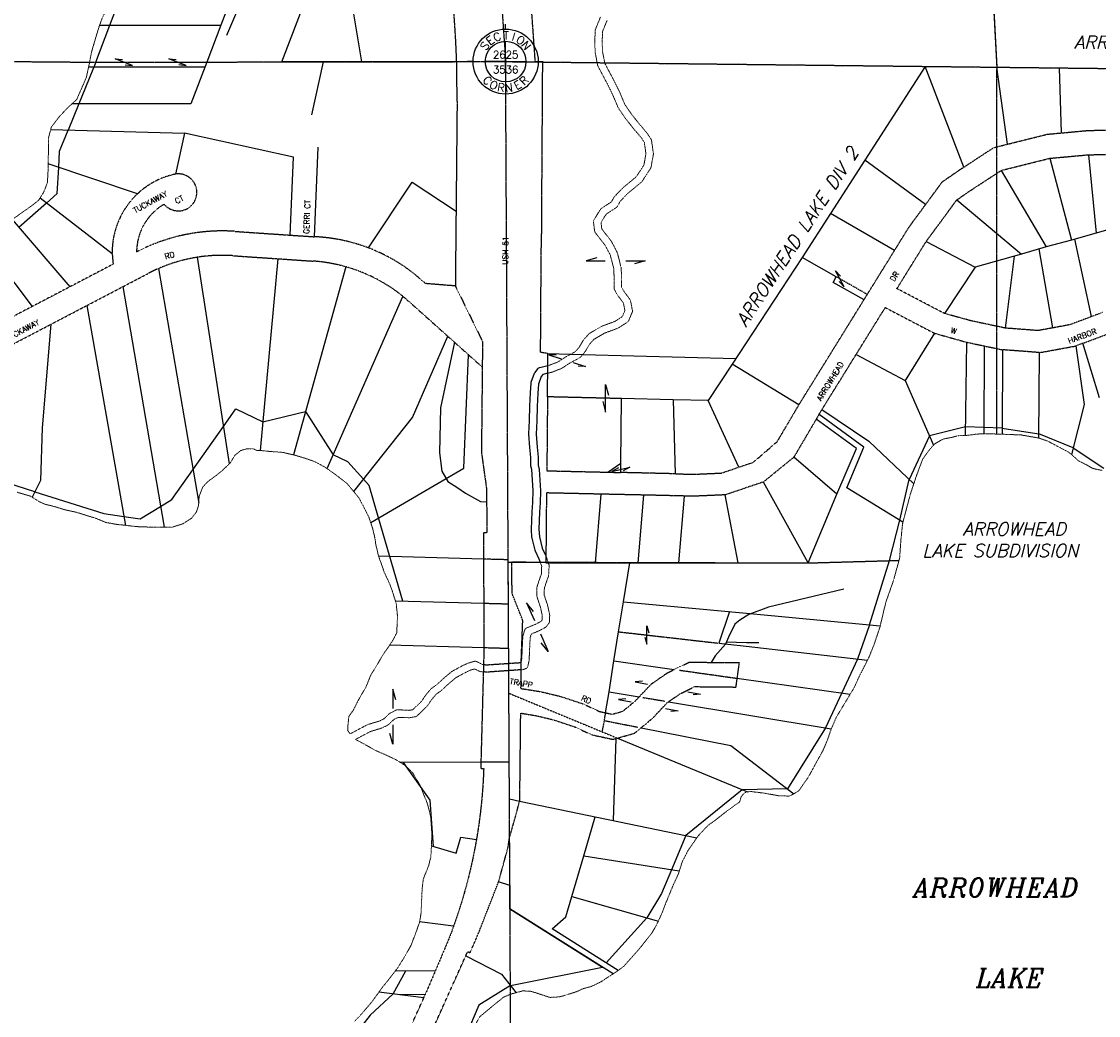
# Model space of a CAD drawing. Extents: x 382064 to 394843, y 99495 to 121971.
# Tile 6 of 36: x 387295 to 390206, y 102658 to 105346. Entities that reach past the tile are written whole.
import ezdxf
from ezdxf.enums import TextEntityAlignment as Align

# ---------------------------------------------------------------- set-up
doc = ezdxf.new("R2010")
doc.units = 0
doc.header["$LTSCALE"] = 0.005
doc.header["$MEASUREMENT"] = 0
for name, pattern in [('DASHED', [0.75, 0.5, -0.25]), ('DGN Style 6', [74.75, 25, -12.5, 6.25, -12.5, 6, -12.5]), ('Erwl', [0.8, 0.175, -0.05, 0.35, -0.05, 0.175]), ('HIDDEN2', [0.1875, 0.125, -0.0625]), ('PHANTOM', [2.5, 1.25, -0.25, 0.25, -0.25, 0.25, -0.25])]:
    doc.linetypes.add(name, pattern=pattern)
for name, color, linetype in [('17N', 7, 'Continuous'), ('20H', 2, 'Continuous'), ('27N', 7, 'Continuous'), ('30D', 1, 'DASHED'), ('30F', 1, 'PHANTOM'), ('30S', 1, 'PHANTOM'), ('47N', 7, 'Continuous'), ('Y', 2, 'Continuous')]:
    doc.layers.add(name, color=color, linetype=linetype)
for name, color, linetype, lineweight in [('E_RW_Existing', 1, 'Erwl', 25), ('E_RW_Property', 1, 'Continuous', 25), ('E_WTR', 4, 'DGN Style 6', 15)]:
    doc.layers.add(name, color=color, linetype=linetype, lineweight=lineweight)
doc.styles.add('CONDO', font='ITALICC.shx', dxfattribs={"height": 35})
doc.styles.add('DIM', font='SIMPLEX', dxfattribs={"height": 20})
doc.styles.add('L', font='ITALIC.shx', dxfattribs={"height": 50})
doc.styles.add('R', font='ROMANS.shx', dxfattribs={"height": 35})
doc.styles.add('T', font='TXT.shx', dxfattribs={"height": 20})

# ---------------------------------------------------------------- blocks, each defined once
blk = doc.blocks.new('S', base_point=(4834.4, 3124.9))
at = {"layer": 'Y'}
for p, q in [((4834.4, 3212.9), (4834.4, 3226.2)), ((4834.4, 3124.9), (4834.4, 3179.9)), ((4746.4, 3124.9), (4731.5, 3124.9)), ((4834.4, 3124.9), (4779.4, 3124.9)), ((4834.4, 3124.9), (4889.4, 3124.9)), ((4834.4, 3124.9), (4834.4, 3069.9)), ((4922.4, 3124.9), (4936.3, 3124.9)), ((4834.4, 3062.4), (4834.4, 3061)), ((4834.4, 3036.9), (4834.4, 3027.7))]:
    blk.add_line(p, q, dxfattribs=at)
for radius in [88, 55, 2]:
    blk.add_circle((4834.4, 3124.9), radius, dxfattribs=at)
at = {"layer": 'Y', "style": 'DIM'}
for s, rotation, p in [('C', 20, (4815.1, 3181.4)), ('I', 343, (4853, 3181.6)), ('S', 54, (4786.8, 3160.9)), ('E', 37, (4799.4, 3173.2)), ('O', 326, (4868.8, 3173.7)), ('N', 309, (4881.6, 3161.5)), ('C', 317.5308, (4777.7, 3065.5)), ('O', 334.5308, (4797.5, 3051.5)), ('R', 351.5308, (4820.6, 3043.9)), ('N', 8.5308, (4844.9, 3043.4)), ('E', 28.5308, (4872.1, 3051.9)), ('R', 45.5308, (4891.8, 3066.1))]:
    blk.add_text(s, height=22, rotation=rotation, dxfattribs=at).set_placement(p, align=Align.CENTER)
blk.add_text('T', height=22, dxfattribs=at).set_placement((4835.6, 3184.6), align=Align.CENTER)
at = {"layer": 'Y', "style": 'T'}
for tag, p in [('SECN', (4834.4, 3133.6)), ('SECS', (4834.4, 3093.1))]:
    blk.add_attdef(tag, text='', height=20, dxfattribs=at).set_placement(p, align=Align.CENTER)
blk = doc.blocks.new('H')
at = {"layer": '20H', "color": 2}
for p, q in [((0, 25), (5.2, 5.7)), ((0, -25), (0, 25)), ((-5.2, -5.7), (0, -25))]:
    blk.add_line(p, q, dxfattribs=at)
blk = doc.blocks.new('H1')
at = {"layer": '20H', "color": 2}
for p, q in [((5.2, 15.4), (0, 34.7)), ((0, 34.7), (0, 0))]:
    blk.add_line(p, q, dxfattribs=at)
blk = doc.blocks.new('H2')
at = {"layer": '20H', "color": 2}
for p, q in [((0, 0), (0, -34.7)), ((0, -34.7), (-5.2, -15.4))]:
    blk.add_line(p, q, dxfattribs=at)

msp = doc.modelspace()

# ---------------------------------------------------------------- linework, layer by layer
at = {"layer": '30D', "flags": 128}
msp.add_lwpolyline([(389931.2, 105222.9), (389930.4, 104230.5)], dxfattribs=at)
at = {"layer": '30F'}
msp.add_line((389932.4, 105222.9), (389791.2, 107875.4), dxfattribs=at)
at = {"layer": '30F', "flags": 128}
msp.add_lwpolyline([(388610.6, 103884.2), (389422, 103881.9), (389667.2, 103888.8)], dxfattribs=at)
at = {"layer": '30S'}
for p, q in [((388417.9, 107906.5), (388603.6, 105238.1)), ((386812.3, 105242.2), (387495.7, 105236.4)), ((387495.7, 105236.4), (388603.6, 105238.1)), ((388603.6, 105238.1), (391261.2, 105207.8)), ((388616.5, 102738.8), (388603.6, 105238.1))]:
    msp.add_line(p, q, dxfattribs=at)
at = {"layer": '30S', "flags": 128}
msp.add_lwpolyline([(388611.9, 100768.2), (388608.3, 101153.6), (388616.7, 101358.6), (388616.5, 102738.8)], dxfattribs=at)
at = {"layer": 'E_RW_Existing'}
for p, q in [((388703, 105237), (388701.1, 104935.1)), ((388472.3, 105125), (388467.6, 104631.1)), ((390179.7, 105051.9), (390246.5, 105052.9)), ((389960.3, 105014.7), (390068.2, 105041.6)), ((390068.2, 105041.6), (390106.8, 105045.2)), ((390106.8, 105045.2), (390179.7, 105051.9)), ((389842.2, 104952.5), (389922.9, 105005.3)), ((389922.9, 105005.3), (389960.3, 105014.7)), ((389943.8, 104943.9), (390074.8, 104976.5)), ((390074.8, 104976.5), (390179.4, 104986.1)), ((390179.4, 104986.1), (390279.4, 104987.5)), ((389784.3, 104912.9), (389827, 104942.5)), ((389827, 104942.5), (389842.2, 104952.5)), ((389857.4, 104887.5), (389943.8, 104943.9)), ((388701.1, 104935.1), (388699.9, 104735.1)), ((389739.1, 104851.3), (389784.3, 104912.9)), ((389823.6, 104864.1), (389857.4, 104887.5)), ((389694.1, 104790.1), (389739.1, 104851.3)), ((389740.6, 104751.3), (389823.6, 104864.1)), ((387871.3, 104778.8), (388087, 104764.2)), ((389655.1, 104727.1), (389694.1, 104790.1)), ((389661.6, 104623.8), (389740.6, 104751.3)), ((389581.4, 104608.1), (389655.1, 104727.1)), ((388467.6, 104631.1), (388386.7, 104637.6)), ((389790.1, 104556.6), (389661.6, 104623.8)), ((389396.5, 104309.5), (389581.4, 104608.1)), ((389551, 104445.3), (389630, 104572.8)), ((389630, 104572.8), (389762.9, 104503.3)), ((390216.9, 104559.1), (390188, 104548.3)), ((389863.1, 104536.5), (389790.1, 104556.6)), ((389955.3, 104517), (389863.1, 104536.5)), ((390188, 104548.3), (390128.9, 104526.1)), ((389762.9, 104503.3), (389849.6, 104479.1)), ((390043.4, 104510.4), (389955.3, 104517)), ((390082.8, 104517.6), (390043.4, 104510.4)), ((390128.9, 104526.1), (390082.8, 104517.6)), ((390164.2, 104476.1), (390239.1, 104504.2)), ((389849.6, 104479.1), (389947.4, 104458.5)), ((390164.2, 104476.1), (390145.5, 104468.9)), ((389458.8, 104296.6), (389551, 104445.3)), ((390047.1, 104450.9), (389947.4, 104458.5)), ((390047.1, 104450.9), (390145.5, 104468.9)), ((388540.4, 104411.7), (388538.2, 104180.9)), ((388716.8, 104331.2), (388715, 104131.2)), ((389338.3, 104210.5), (389396.5, 104309.5)), ((389450.9, 104283.8), (389458.8, 104296.6)), ((389443.3, 104270.8), (389382.7, 104167.8)), ((389450.9, 104283.8), (389443.3, 104270.8)), ((389273.3, 104154.2), (389338.3, 104210.5)), ((388538.2, 104180.9), (388552.2, 104080.7)), ((389234.2, 104141), (389273.3, 104154.2)), ((389382.7, 104167.8), (389300.4, 104100.7)), ((388715, 104131.2), (388879.9, 104127.4)), ((388879.9, 104127.4), (388914.9, 104126.5)), ((389061.9, 104123), (388914.9, 104126.5)), ((389061.9, 104123), (389112.1, 104121.8)), ((389112.1, 104121.8), (389186.5, 104125)), ((389186.5, 104125), (389234.2, 104141)), ((389300.4, 104100.7), (389197.1, 104066)), ((388552.2, 104080.7), (388552.5, 103963.6)), ((388862.2, 104067.9), (388714.4, 104071.2)), ((388977.2, 104065.5), (388862.2, 104067.9)), ((389087.2, 104062.9), (388977.2, 104065.5)), ((389112.2, 104062.3), (389087.2, 104062.9)), ((389197.1, 104066), (389112.2, 104062.3)), ((388552.5, 103963.6), (388543.5, 103963.6)), ((389234.8, 103612.1), (389225.6, 103546.2)), ((388311.2, 102547.9), (388382.5, 102705.4)), ((388382.5, 102705.4), (388385.9, 102714))]:
    msp.add_line(p, q, dxfattribs=at)
at = {"layer": 'E_RW_Existing', "flags": 128}
for points in [[(388703, 105237), (388683.9, 105237.2), (388529.9, 107398.3)], [(388712.5, 103901.5), (388712.3, 103882.6), (388697.8, 103882.8), (388620, 103884.2)]]:
    msp.add_lwpolyline(points, dxfattribs=at)
for points in [[(388471.1, 105237.9, 0.010017), (388465.5, 105347.2), (388463.8, 105370.9)], [(388543.5, 103963.6), (388545, 103652.1), (388536.7, 103342.6), (388536.3, 103325.7), (388544.3, 103325.4, -0.034508), (388524.6, 103133.5, -0.049569), (388450.7, 102866.8), (388413.9, 102779.1), (388385.9, 102714)], [(388190.3, 102084.2), (388261, 102242.1), (388247.2, 102248.1), (388288.1, 102339.3), (388281.7, 102342.1), (388369.2, 102537.5), (388397, 102598.6), (388495.8, 102819), (388500.9, 102830.2), (388507.3, 102827.4), (388512.1, 102838.1, 0.015393), (388546.6, 102921.9), (388584.6, 103019.1), (388609.8, 103110.9), (388614.4, 103140.3), (388629.8, 103193.2), (388641.3, 103237.8), (388641.9, 103240.1), (388644.4, 103475.6)]]:
    msp.add_lwpolyline(points, format="xyb", dxfattribs=at)
at = {"layer": 'E_RW_Existing'}
for points in [[(387605.8, 104723.1, -0.266209), (387680.4, 104852.2, 1.720456), (387710.7, 104933.7, 0.137877), (387608, 104880.1, 0.213046), (387539.9, 104717.7), (387542.3, 104689.9), (387425, 104628.5), (387323.1, 104575.2), (387190.1, 104505.7)], [(387167.1, 104419.2), (387374, 104527.4), (387471.4, 104578.4), (387568.9, 104629.3), (387636.4, 104664.6, -0.018463), (387665.3, 104678.4, -0.062624), (387769.3, 104708.6, -0.056429), (387866.8, 104713), (387987.8, 104704.8), (388082.6, 104698.4, -0.052088), (388171.4, 104683, -0.101258), (388325.9, 104603), (388342.7, 104588.7), (388447.3, 104495), (388503.2, 104445), (388540.4, 104411.7)]]:
    msp.add_lwpolyline(points, format="xyb", dxfattribs=at)
for points in [[(388716.8, 104331.2), (388717.4, 104395), (388717.6, 104415.6), (388718, 104448.3), (388698.1, 104451.6), (388699.9, 104735.1)], [(388714.4, 104071.2), (388713.6, 104029.7), (388712.5, 103901.5)], [(388621.1, 103799.2), (388621.1, 103799.2), (388620, 103884.2)], [(388645.1, 103542.3), (388645.9, 103620.7), (388649.9, 103726.5), (388621.1, 103799.2)], [(388645.1, 103542.3), (388698.9, 103533.6), (388750.9, 103521.2), (388813.9, 103500.3), (388857.4, 103480.1), (388891.7, 103472.7), (388920.8, 103481), (388955.6, 103509.8), (388998, 103554.8), (389042, 103585.2), (389099.9, 103613.5), (389234.8, 103612.1)], [(388644.4, 103475.6), (388685.9, 103468.8), (388732.9, 103457.6), (388789.5, 103438.9), (388836.3, 103417.1), (388894, 103404.7), (388952.3, 103421.3), (389000.8, 103461.6), (389041.2, 103504.5), (389075.4, 103528), (389114.9, 103547.3), (389225.6, 103546.2)]]:
    msp.add_lwpolyline(points, dxfattribs=at)
for centre, radius, start, end in [((390933.6, 105208.1), 2462.7, 179.3064, 181.9323), ((387837.5, 104280), 500, 86.1223, 117.6044), ((388066.2, 104297), 467.7, 46.7335, 87.4443)]:
    msp.add_arc(centre, radius, start, end, dxfattribs=at)
at = {"layer": 'E_RW_Property'}
for p, q in [((389932.4, 105222.9), (389861.7, 106549.2)), ((387998.7, 105237.2), (388112.5, 105537.3)), ((387533.6, 105336.4), (387571.6, 105436.5)), ((387871.6, 105436.9), (387833.6, 105336.9)), ((388214.5, 105237.5), (388188.3, 105394.7)), ((387495.7, 105236.4), (387533.6, 105336.4)), ((387833.6, 105336.9), (387795.6, 105236.9)), ((387495.7, 105236.4), (387449.8, 105123.8)), ((387795.6, 105236.9), (387752.9, 105124.2)), ((387795.6, 105236.9), (387998.7, 105237.2)), ((388214.5, 105237.5), (387998.7, 105237.2)), ((388079.5, 105093.9), (388110.9, 105237.3)), ((388471.1, 105237.9), (388214.5, 105237.5)), ((388703, 105237), (388850.9, 105235.3)), ((388871.4, 105235), (391261.2, 105207.8)), ((387476.2, 105223.8), (387790.8, 105224.3)), ((389737.8, 105225.2), (389574.5, 104971.2)), ((389842.2, 104952.5), (389737.8, 105225.2)), ((389960.3, 105014.7), (389931.2, 105222.9)), ((390106.8, 105045.2), (390101, 105221)), ((387449.8, 105123.8), (387421, 105053)), ((387752.9, 105124.2), (387431.1, 105123.7)), ((387373.7, 105054.3), (387735.1, 105044.2)), ((387397.8, 104995.8), (387421, 105053)), ((387735.1, 105044.2), (387710.7, 104933.7)), ((387395.4, 104952), (387397.8, 104995.8)), ((388087, 104764.2), (388096.8, 105006.6)), ((388021.2, 104768.7), (388029.8, 104979.6)), ((389574.5, 104971.2), (389482, 104826.9)), ((389739.1, 104851.3), (389574.5, 104971.2)), ((390074.8, 104976.5), (390133.3, 104755.2)), ((390179.4, 104986.1), (390200.6, 104774.2)), ((387608, 104880.1), (387366.9, 104961.7)), ((387391.5, 104880.9), (387395.4, 104952)), ((389943.8, 104943.9), (390065.4, 104736.9)), ((388232.5, 104734.1), (388350.5, 104912)), ((388350.5, 104912), (388469.5, 104833.1)), ((387362.3, 104855.4), (387391.5, 104880.9)), ((387362.3, 104855.4), (387287, 104789.6)), ((387539.9, 104717.7), (387344.7, 104869)), ((389823.6, 104864.1), (389998.4, 104717)), ((389482, 104826.9), (389405.5, 104708.4)), ((389655.1, 104727.1), (389482, 104826.9)), ((387269.1, 104810.5), (387425, 104628.5)), ((390306.5, 104804.1), (390200.6, 104774.2)), ((390200.6, 104774.2), (390133.3, 104755.2)), ((387190.3, 104751.8), (387323.1, 104575.2)), ((389740.6, 104751.3), (389873.5, 104681.8)), ((390065.4, 104736.9), (389998.4, 104717)), ((390133.3, 104755.2), (390065.4, 104736.9)), ((390188, 104548.3), (390142.9, 104757.9)), ((387769.3, 104708.6), (387856.4, 104149.8)), ((387987.8, 104704.8), (387940.1, 104185.9)), ((389405.5, 104708.4), (389216.4, 104419.8)), ((389497.4, 104656), (389405.5, 104708.4)), ((389998.4, 104717), (389873.5, 104681.8)), ((389955.3, 104517), (389979.3, 104711.6)), ((390082.8, 104517.6), (390046.5, 104731.3)), ((387665.3, 104678.4), (387773.7, 104043.5)), ((388171.4, 104683), (388029.7, 104174.2)), ((389873.5, 104681.8), (389790.1, 104556.6)), ((389488.7, 104640.6), (389497.4, 104656)), ((387568.9, 104629.3), (387680, 103978.6)), ((389572.6, 104593.8), (389488.7, 104640.6)), ((388120.7, 104136.9), (388325.9, 104603)), ((387471.4, 104578.4), (387575.6, 103983.6)), ((387374, 104527.4), (387350.6, 104247.3)), ((389762.9, 104503.3), (389683.9, 104375.8)), ((388351.4, 104275), (388447.3, 104495)), ((389849.6, 104479.1), (389846.3, 104226.9)), ((390209, 104328.3), (390164.2, 104476.1)), ((388490.6, 104138.3), (388503.2, 104445)), ((388718, 104448.3), (388779.7, 104446.7)), ((389551, 104445.3), (389683.9, 104375.8)), ((389897.5, 104469), (389896.5, 104231.4)), ((389947.4, 104458.5), (389946.5, 104230)), ((390045.3, 104219.4), (390047.1, 104450.9)), ((390145.5, 104468.9), (390167.4, 104310.5)), ((389216.4, 104419.8), (389151.5, 104320.9)), ((389396.5, 104309.5), (389216.4, 104419.8)), ((389683.9, 104375.8), (389760.5, 104200.6)), ((388915.2, 104151.6), (388916.7, 104326.4)), ((389056.6, 104323.1), (388916.7, 104326.4)), ((387840.6, 104251), (387874, 104298.4)), ((387874, 104298.4), (387947.2, 104263.9)), ((389056.6, 104323.1), (389061.9, 104123)), ((389151.5, 104320.9), (389056.6, 104323.1)), ((389234.2, 104141), (389151.5, 104320.9)), ((389458.8, 104296.6), (389585.9, 104211)), ((390167.4, 104310.5), (390133.4, 104175.4)), ((387947.2, 104263.9), (388062.3, 104291.1)), ((388062.3, 104291.1), (388137.2, 104174.2)), ((388193, 104074.8), (388351.4, 104275)), ((389552.6, 104191.2), (389443.3, 104270.8)), ((389572.4, 104195.1), (389450.9, 104283.8)), ((387350.6, 104247.3), (387346.1, 104104.7)), ((387758.2, 104134.1), (387840.6, 104251)), ((389846.6, 104249.7), (389749.4, 104226)), ((389946.5, 104246.5), (389846.6, 104249.7)), ((389946.5, 104246.5), (390045.4, 104231.4)), ((389585.9, 104211), (389707, 104095.6)), ((389749.4, 104226), (389694.5, 104107.5)), ((390138, 104193.6), (390045.4, 104231.4)), ((389498.7, 104067.6), (389552.6, 104191.2)), ((389526.4, 104085.4), (389572.4, 104195.1)), ((390138, 104193.6), (390221.1, 104137.9)), ((388177, 104155.4), (388137.2, 104174.2)), ((388219.5, 104108.4), (388177, 104155.4)), ((388879.9, 104127.4), (388915.2, 104151.6)), ((389498.7, 104067.6), (389382.7, 104167.8)), ((387701.2, 104053.2), (387758.2, 104134.1)), ((388238.7, 103991.4), (388490.6, 104138.3)), ((387330.7, 104074.4), (387208.2, 104112.9)), ((387346.1, 104104.7), (387323.3, 104059.8)), ((388235, 104091.3), (388219.5, 104108.4)), ((389422, 103881.9), (389300.4, 104100.7)), ((389669.1, 103997.5), (389694.5, 104107.5)), ((387330.7, 104074.4), (387517, 104015.9)), ((388260.2, 104003.9), (388235, 104091.3)), ((388847, 103882.5), (388862.2, 104067.9)), ((388962, 103882.3), (388977.2, 104065.5)), ((389072, 103882.2), (389087.2, 104062.9)), ((389232, 103882.1), (389197.1, 104066)), ((389422, 103881.9), (389498.7, 104067.6)), ((389677.8, 103992.1), (389526.4, 104085.4)), ((387615.9, 104001), (387670.5, 104034.4)), ((387670.5, 104034.4), (387701.2, 104053.2)), ((387517, 104015.9), (387571.4, 104007.7)), ((387571.4, 104007.7), (387615.9, 104001)), ((388325.5, 103778.2), (388260.2, 104003.9)), ((389641.5, 103888.1), (389669.1, 103997.5)), ((388543.8, 103892.2), (388260.1, 103900)), ((389587.3, 103714.7), (389641.5, 103888.1)), ((388712.3, 103882.6), (388719, 103882.6)), ((388922.2, 103776.8), (388939.1, 103882.4)), ((388544.4, 103772.1), (388305.7, 103778.7)), ((388909.2, 103695.6), (388922.2, 103776.8)), ((388922.2, 103776.8), (389244.6, 103746.7)), ((389208.7, 103750.1), (389179.6, 103664.8)), ((389244.6, 103746.7), (389321.4, 103739.5)), ((389321.4, 103739.5), (389616.4, 103712)), ((389587.3, 103714.7), (389555.3, 103622)), ((388896.5, 103616.7), (388909.2, 103695.6)), ((388545, 103652.1), (388289.8, 103659.1)), ((389179.6, 103664.8), (389204.3, 103662)), ((389204.3, 103662), (389254.2, 103656.3)), ((389254.2, 103656.3), (389581.9, 103619)), ((388883.2, 103533.4), (388896.5, 103616.7)), ((388896.5, 103616.7), (389059.5, 103593.7)), ((389555.3, 103622), (389512.4, 103530.1)), ((389228.9, 103569.9), (389535.3, 103526.9)), ((388874, 103476.5), (388883.2, 103533.4)), ((388883.2, 103533.4), (388964.9, 103519.7)), ((389512.4, 103530.1), (389468, 103435.5)), ((389044.1, 103506.5), (389484.1, 103432.8)), ((388969.8, 103435.9), (389212.3, 103388)), ((389468, 103435.5), (389365.4, 103270.7)), ((388894.8, 103185), (388902, 103407)), ((388905.7, 103408), (389257.1, 103262.4)), ((389212.3, 103388), (389382.7, 103257.4)), ((388536.7, 103342.6), (388319.1, 103342)), ((388326.9, 103342), (388398.8, 103239.7)), ((389243.5, 103268.1), (389090.5, 103144.2)), ((389365.4, 103270.7), (389243.5, 103268.1)), ((388398.8, 103239.7), (388408, 103115.1)), ((388613.9, 103243.5), (388641.3, 103237.8)), ((388641.3, 103237.8), (389120.4, 103138)), ((388815.1, 103089.6), (388846.1, 103195.1)), ((388470.1, 103096.5), (388482.2, 103139.9)), ((388482.2, 103139.9), (388524.6, 103133.5)), ((389090.5, 103144.2), (389051.8, 103052)), ((388403, 103116.6), (388470.1, 103096.5)), ((388782.7, 102979.3), (388815.1, 103089.6)), ((388815.1, 103089.6), (389073.2, 103048.6)), ((389051.8, 103052), (389024.9, 102987.7)), ((388615.1, 103009.1), (388584.6, 103019.1)), ((388615.1, 103009.1), (388615.4, 102947.9)), ((389024.9, 102987.7), (388985.6, 102921.9)), ((388766.5, 102924.5), (388782.7, 102979.3)), ((388782.7, 102979.3), (389016.5, 102913.2)), ((388615.4, 102946.2), (388865.6, 102788.5)), ((388462.9, 102899.6), (388371.1, 102910.6)), ((388729.4, 102892.1), (388766.5, 102924.5)), ((388985.6, 102921.9), (388875, 102800.3)), ((388907.8, 102779.6), (388729.4, 102892.1)), ((388495.8, 102819), (388592.7, 102769.4)), ((388616.5, 102738.9), (388865.6, 102788.5)), ((388299.2, 102715.8), (388333.9, 102778.8)), ((388305.6, 102778.6), (388413.9, 102779.1)), ((388592.7, 102769.4), (388631.7, 102719.4)), ((388616.5, 102738.9), (388531.3, 102685.6)), ((388299.2, 102715.8), (388236.9, 102658.5)), ((388382.5, 102705.4), (388260.8, 102720.6)), ((388385.9, 102714), (388316.3, 102713.7)), ((388531.3, 102685.6), (388496.2, 102602.8)), ((388236.9, 102658.5), (388192.5, 102600.4))]:
    msp.add_line(p, q, dxfattribs=at)
at = {"layer": 'E_RW_Property', "linetype": 'HIDDEN2'}
for p, q in [((389581.4, 104608.1), (389497.4, 104656)), ((388916.7, 104326.4), (388716.8, 104331.2)), ((388914.9, 104126.5), (388915.2, 104151.6)), ((388610.6, 103890.4), (388543.8, 103892.2)), ((388611.2, 103770.3), (388544.4, 103772.1)), ((388909.2, 103695.6), (389176, 103665.2)), ((388611.8, 103650.2), (388545, 103652.1)), ((389073.7, 103591.8), (389228.9, 103569.9)), ((388612.4, 103529.5), (388905.7, 103408)), ((388974.4, 103518.1), (389033.7, 103508.2)), ((388864.7, 103425), (388870.7, 103455.4)), ((388870.7, 103455.4), (388874, 103476.5)), ((388870.7, 103455.4), (388959.7, 103437.9)), ((388613.4, 103342.8), (388536.7, 103342.6))]:
    msp.add_line(p, q, dxfattribs=at)
at = {"layer": 'E_RW_Property', "flags": 128}
for points in [[(388515.3, 105490.9), (388477.7, 105503.7), (388402.9, 105516.9), (388354, 105518.7), (388289.7, 105517.8), (388182.3, 105507.7), (388066, 105513.2), (387954, 105519.5), (387947.6, 105513.2), (387933.1, 105498.9), (387921.2, 105478.1), (387849, 105308.9)], [(387505.9, 105336.4), (387833.6, 105336.9)], [(388029.8, 104979.6), (387735.1, 105044.2)], [(388465.5, 104478.8), (388427.9, 104301.8), (388424.4, 104180.1), (388430.7, 104130.1), (388447.2, 104102.4), (388474.2, 104084.6), (388494.7, 104070.4), (388535.5, 104048.4), (388552.3, 104047.1)], [(389517.9, 103810.7), (389314.6, 103761.8), (389261.2, 103742.4), (389236.9, 103726.9), (389223.3, 103716.2), (389205.8, 103681.3), (389198, 103661.8), (389169.9, 103630.8), (389159.1, 103612.9)], [(389200.7, 103668.5), (389254.4, 103666.7), (389288.3, 103666.7)]]:
    msp.add_lwpolyline(points, dxfattribs=at)
at = {"layer": 'E_RW_Property', "linetype": 'HIDDEN2', "flags": 128}
for points in [[(388467.6, 104631.1), (388541.1, 104480.9), (388540.4, 104411.7)], [(388543.8, 103607.1), (388552, 103606.3), (388612, 103610.3), (388645.5, 103612.5), (388645.8, 103613.9)], [(388645.6, 103592.8), (388612.1, 103590.5), (388552.7, 103586.3), (388543.3, 103587.2)]]:
    msp.add_lwpolyline(points, dxfattribs=at)
at = {"layer": 'E_RW_Property'}
for points in [[(388779.7, 104446.7), (388812, 104445.8)], [(388812, 104445.8), (389226.2, 104434.8)], [(388697.8, 103882.8), (388694.6, 103892.5), (388684.1, 103914.1), (388683.4, 103916), (388675.2, 103948.5), (388674.8, 103950.3), (388673.5, 103972.5), (388673.5, 103973.5), (388675.6, 104020.4), (388676.7, 104045.1), (388678.2, 104077.5), (388674.2, 104134.2), (388672.3, 104141.3), (388671.9, 104143.6), (388671.4, 104166.8), (388668.7, 104194), (388666.3, 104229.8), (388666.3, 104230.8), (388667.8, 104267.4), (388669.2, 104306.3), (388670.7, 104342), (388672.2, 104368), (388672.8, 104370.9), (388681.6, 104394.8), (388683, 104397.4), (388690.6, 104407.2), (388691.8, 104408.4), (388693.2, 104409.4), (388694.8, 104410.2), (388695.9, 104410.5), (388717.6, 104415.6)], [(388717.4, 104395), (388704, 104391.9), (388699.8, 104386.4), (388692.1, 104365.4), (388690.7, 104340.9), (388689.2, 104305.5), (388687.8, 104266.7), (388686.3, 104230.5), (388688.6, 104195.4), (388691.3, 104167.7), (388691.9, 104145.3), (388694.3, 104136), (388694.5, 104134.3), (388698.2, 104077), (388696.7, 104044.2), (388695.6, 104019.5), (388693.5, 103973.2), (388694.8, 103952.5), (388702.5, 103922), (388712.5, 103901.5)], [(388719, 103882.6), (388847, 103882.5), (388962, 103882.3), (389072, 103882.2), (389232, 103882.1), (389422, 103881.9), (389667.2, 103888.8)], [(388894.4, 102770.4), (388615.4, 102946.2), (388615.1, 103009.1)]]:
    msp.add_lwpolyline(points, dxfattribs=at)
at = {"layer": 'E_RW_Property', "linetype": 'HIDDEN2'}
msp.add_lwpolyline([(388613.9, 103243.5), (388611.8, 103650.2), (388611.2, 103770.3), (388610.6, 103890.4)], dxfattribs=at)
at = {"layer": 'E_WTR'}
for p, q in [((389254.9, 103262.1), (389264.4, 103263.7)), ((389264.4, 103263.7), (389302.5, 103259.2)), ((389302.5, 103259.2), (389341.1, 103252.2)), ((389341.1, 103252.2), (389370.8, 103251.1)), ((389200.3, 103209.5), (389222.5, 103225.5)), ((389222.5, 103225.5), (389235.2, 103234.6)), ((389169.1, 103184.9), (389200.3, 103209.5))]:
    msp.add_line(p, q, dxfattribs=at)
for points in [[(387387.5, 105713.3), (387406.7, 105701.8), (387439.3, 105688.1), (387458.5, 105676.9), (387488.6, 105659), (387513.7, 105639.7), (387534.6, 105621.5), (387549.2, 105602.3), (387558.5, 105578.8), (387560.5, 105532.4), (387560.4, 105508.7), (387559, 105486.8), (387551, 105459.6), (387546.5, 105441.1), (387538.5, 105409.7), (387526.2, 105383.5), (387513.8, 105357.5), (387503.6, 105330.1), (387486.4, 105272.6), (387483, 105259.2), (387477.4, 105229)], [(388850.9, 105235.3), (388845.9, 105261.6), (388845.8, 105263), (388844.5, 105290.1), (388845.9, 105322.7), (388846.7, 105326.1), (388859.9, 105358.4)], [(388877.7, 105349), (388865.8, 105320.1), (388864.5, 105289.7), (388865.7, 105264.7), (388871.4, 105235)], [(387477.4, 105229), (387470, 105195.4), (387457.2, 105165.8), (387443.9, 105135.6), (387431.1, 105123.7)], [(388871.4, 105235), (388871.7, 105233.5), (388880.9, 105216), (388894.1, 105191.4), (388911.8, 105155.7), (388925.8, 105122.2), (388944.1, 105095.6), (388966.2, 105067.8), (388985.3, 105045.5), (388986.1, 105044.5), (388996.8, 105028), (388997.6, 105026.4), (388998.1, 105024.4), (389003, 104990), (389003, 104986.8), (388996.7, 104952.5), (388996.2, 104950.9), (388995.2, 104948.9), (388973.1, 104914.8), (388971.1, 104912.5), (388934.2, 104881.8), (388913.4, 104860.4), (388906, 104846.6), (388905, 104845.2), (388903.8, 104844), (388902.8, 104843.3), (388876, 104825.9), (388870.9, 104818.5), (388861.5, 104802.4), (388863.7, 104785.1), (388889.7, 104751.5), (388890.6, 104750), (388905, 104722.4), (388905.9, 104720.2), (388915.9, 104680.7), (388916.2, 104678.5), (388916.9, 104649.4), (388916.8, 104628.1), (388922.8, 104617.7), (388939.8, 104594.4), (388940.4, 104593.5), (388941.2, 104591.9), (388941.6, 104590.3), (388946.2, 104565.1), (388946.3, 104563.4), (388946.2, 104561.7), (388945.6, 104559.7), (388936.9, 104538.2), (388936.2, 104536.9), (388935.3, 104535.5), (388934, 104534.3), (388933.1, 104533.5), (388908.9, 104517.8), (388906.9, 104516.8), (388871.2, 104503.6), (388842.3, 104486.7), (388830.3, 104473.4), (388819.7, 104455.2), (388818.8, 104453.9), (388806.5, 104439.1), (388805.3, 104437.9), (388803.6, 104436.8), (388777.3, 104422.7), (388755.5, 104408.4), (388753.6, 104407.5), (388728.5, 104397.7), (388727.2, 104397.3), (388717.4, 104395)], [(388717.6, 104415.6), (388721.9, 104416.6), (388745.4, 104425.8), (388767.5, 104440.1), (388792.4, 104453.5), (388802.8, 104466), (388813.6, 104484.4), (388814.8, 104486), (388828.5, 104501.2), (388830.9, 104503.2), (388861.9, 104521.3), (388863.5, 104522), (388898.9, 104535.2), (388919.5, 104548.6), (388925.9, 104564.5), (388922.3, 104584.4), (388906.3, 104606.4), (388905.7, 104607.3), (388898.1, 104620.5), (388897.4, 104622.1), (388896.9, 104623.8), (388896.8, 104625.6), (388896.9, 104649.3), (388896.2, 104676.9), (388886.8, 104714.2), (388873.3, 104740), (388846.2, 104775.1), (388845.5, 104776.2), (388844.8, 104777.7), (388844.2, 104779.9), (388841.3, 104803.2), (388841.2, 104804.5), (388841.3, 104806.2), (388841.8, 104807.9), (388842.5, 104809.6), (388854.2, 104829.4), (388860.6, 104838.9), (388861.2, 104839.6), (388862.4, 104840.9), (388863.4, 104841.6), (388889.8, 104858.7), (388896.5, 104871.1), (388898.2, 104873.3), (388920.2, 104896), (388921, 104896.8), (388957.1, 104926.9), (388977.4, 104958.1), (388983, 104988.8), (388978.6, 105019.4), (388969.8, 105033), (388950.6, 105055.2), (388927.8, 105084), (388908.8, 105111.7), (388907.8, 105113.5), (388893.4, 105147.7), (388876.2, 105182.4), (388863.3, 105206.6), (388853.3, 105225.4), (388852.3, 105228.2), (388850.9, 105235.3)], [(387431.1, 105123.7), (387417.5, 105111.2), (387396.9, 105089.2), (387375.5, 105061.1), (387367.6, 105031.6), (387367.3, 104999.1), (387367.1, 104966.5), (387366.3, 104940), (387364.8, 104910.7), (387354.5, 104884.4), (387341.1, 104863.2), (387326.6, 104851.4), (387240.2, 104790), (387208.8, 104768.3), (387178.3, 104741.1), (387149.4, 104713.7), (387135.4, 104688), (387128.2, 104679.2), (387111.8, 104671), (387087, 104672), (387056.4, 104679.3), (387036.2, 104685.7)], [(389667.2, 103888.8), (389668.9, 103895.1), (389671.9, 103940.3), (389676.7, 103987.8), (389698.1, 104069), (389715.8, 104121.6), (389731.1, 104162.2), (389745.4, 104182.9), (389763, 104203.5), (389781.1, 104214.1), (389787.9, 104217.5), (389809.5, 104221.4), (389830.6, 104226.8), (389851.1, 104227), (389878.2, 104230.5), (389896.9, 104231.4), (389923.6, 104230.8), (389967, 104229.3), (389997.9, 104228), (390043.9, 104219.9), (390067.8, 104212.1), (390076.2, 104207.7), (390100.5, 104194.8), (390124, 104182.6), (390133.9, 104175.1), (390152.2, 104158.1), (390172.7, 104148.1), (390191.2, 104137.4), (390215.8, 104132.3)], [(387282.7, 104073.2), (387319, 104062.5), (387342.7, 104047.6), (387358.1, 104040.8), (387389.6, 104032.8), (387409.1, 104026.5), (387444.5, 104018.4), (387496.5, 104002.3), (387522.5, 103991.3), (387552.7, 103986.1), (387608, 103980.1), (387640.8, 103978.8), (387673.1, 103978.6), (387702.1, 103978.5), (387731.1, 103987.9), (387754.1, 104002.6), (387767.4, 104019.4), (387773.2, 104036.5), (387774.8, 104060.8), (387784.2, 104086.5), (387798, 104101.7), (387824.7, 104121.3), (387837.6, 104131.9), (387858.7, 104152), (387871.8, 104173.2), (387886.8, 104185.6), (387902.3, 104190.5), (387915.5, 104190.6), (387921.8, 104190.4), (387930.3, 104186.5), (387946.8, 104185.5), (387965.1, 104183.6), (388002.3, 104180.8), (388035.5, 104172.8), (388055.4, 104166.9), (388084.6, 104157.1), (388112.5, 104142.6), (388133.7, 104128), (388153.1, 104113.7), (388174.5, 104097.1), (388207.5, 104057.2), (388220, 104033), (388234.2, 104005), (388244.1, 103975.2), (388249.7, 103951.1), (388252.8, 103930.8), (388259.9, 103900.6), (388266.2, 103883.6), (388275.5, 103856.5), (388290.3, 103824.9), (388298.6, 103801.8), (388307.7, 103772.3), (388311.3, 103737.5), (388310.2, 103715), (388309.2, 103692.7), (388299.2, 103673.6), (388285.7, 103652.9), (388274.8, 103638), (388247.3, 103591.5), (388240, 103581), (388225.6, 103545.3), (388209.7, 103518.8), (388191.7, 103483.4), (388179.8, 103466.9), (388176.8, 103438.8), (388176.5, 103429.1), (388183.4, 103419.4)], [(388712.5, 103901.5), (388712.8, 103900.7), (388713.3, 103899.5), (388720.6, 103877.9), (388721, 103876.4), (388721.1, 103874.3), (388720.1, 103849.8), (388719.6, 103846.9), (388708.3, 103814.2), (388708, 103794.3), (388716.6, 103768.8), (388716.9, 103767.7), (388722.5, 103742.1), (388722.7, 103739.7), (388722.3, 103724.3), (388722.2, 103722.8), (388721.7, 103721.1), (388721, 103719.5), (388720.4, 103718.5), (388713.8, 103709.8), (388712.6, 103708.5), (388711, 103707.4), (388695, 103698.8), (388694, 103698.3), (388672.8, 103689.5), (388669.9, 103679.5), (388669.2, 103664.8), (388668.2, 103642.3), (388667.1, 103618.5), (388666.9, 103616.8), (388663.9, 103603), (388663.6, 103601.8), (388662.8, 103600.2), (388661.8, 103598.7), (388660.6, 103597.5), (388659.2, 103596.5), (388657.8, 103595.9), (388652.1, 103593.6), (388650.4, 103593.2), (388648.7, 103593), (388645.6, 103592.8)], [(389370.8, 103251.1), (389385.7, 103259), (389396.2, 103265.5), (389421.8, 103302.3), (389432.5, 103321.5), (389444.3, 103343.4), (389461.8, 103375), (389472.6, 103400.2), (389483.6, 103431.6), (389497.5, 103464.3), (389529.2, 103516.9), (389545.4, 103543.6), (389559.2, 103573.8), (389586.3, 103627.8), (389599.8, 103661.4), (389615.8, 103709.5), (389631.6, 103775.9), (389651.9, 103833.1), (389667.2, 103888.8)], [(388645.8, 103613.9), (388647.2, 103620.3), (388648.2, 103643.2), (388649.2, 103665.7), (388649.9, 103681.6), (388650.3, 103684), (388655.2, 103700.4), (388655.9, 103701.9), (388656.9, 103703.4), (388658.1, 103704.6), (388659.6, 103705.6), (388660.8, 103706.2), (388685.9, 103716.6), (388699.5, 103724), (388702.4, 103727.9), (388702.7, 103739), (388697.5, 103762.9), (388688.5, 103789.5), (388688, 103792.9), (388688.4, 103816.1), (388688.9, 103819.2), (388700.2, 103852), (388701.1, 103873.2), (388697.8, 103882.8)], [(388183.4, 103419.4), (388184.5, 103420.1), (388218.6, 103438.4), (388230.4, 103444.3), (388232, 103445), (388261, 103453.7), (388274.1, 103460), (388288.4, 103473.5), (388290.7, 103475.1), (388306.3, 103483.2), (388307.5, 103483.7), (388309.2, 103484.1), (388311.1, 103484.3), (388332.8, 103483.9), (388342.3, 103483.1), (388352.8, 103484.9), (388377.4, 103508.8), (388385.7, 103522), (388386.5, 103523.2), (388402.2, 103541.5), (388404.1, 103543.2), (388416.7, 103551.9), (388436.5, 103570.2), (388457.5, 103587.8), (388459.2, 103588.9), (388487.9, 103604.4), (388501.6, 103610.6), (388503.1, 103611.1), (388519.6, 103615.7), (388521.3, 103615.9), (388523, 103615.7), (388524.7, 103615.3), (388525.9, 103614.8), (388540, 103607.5), (388543.8, 103607.1)], [(388543.3, 103587.2), (388535.4, 103587.9), (388533.7, 103588.3), (388532.6, 103588.8), (388520.2, 103595.2), (388509.2, 103592.1), (388496.5, 103586.4), (388469.6, 103571.8), (388449.5, 103555), (388429.8, 103536.7), (388428.7, 103535.8), (388416.6, 103527.5), (388402.2, 103510.7), (388393.7, 103497.1), (388392.2, 103495.2), (388363.9, 103467.9), (388362.5, 103466.9), (388360.9, 103466.2), (388359.2, 103465.7), (388344.4, 103463.2), (388341.9, 103463.1), (388331.5, 103464), (388313.3, 103464.2), (388301.1, 103458), (388286.6, 103444.4), (388284.1, 103442.6), (388268.9, 103435.4), (388267.5, 103434.8), (388238.6, 103426.1), (388227.7, 103420.5), (388197.6, 103404.5)], [(388197.6, 103404.5), (388220.9, 103392.1), (388251.9, 103374.6), (388279.1, 103362.8), (388306.8, 103349.7), (388333.1, 103333.2), (388352.1, 103314.4), (388374, 103277.5), (388379.3, 103262.1), (388392.2, 103230.8), (388400.7, 103196.8), (388404.3, 103148.8), (388403.2, 103120.3), (388401.4, 103086.3), (388394.6, 103060.3), (388381.2, 103027.5), (388377.9, 103001), (388376.4, 102967.3), (388375, 102935.4), (388371.3, 102911), (388358.7, 102875.6), (388347, 102845.7), (388329.8, 102815.6), (388312.9, 102788.2), (388288.6, 102756.4), (388270.3, 102733.7), (388241.9, 102694.5), (388212.7, 102660.2), (388194.8, 102641.5)], [(389254.9, 103262.1), (389248.6, 103259.1), (389240.9, 103249.9), (389238.4, 103243.5), (389238, 103238.9), (389235.2, 103234.6)], [(388907.8, 102779.6), (388922.8, 102790.4), (388965.9, 102839), (388998.8, 102880.6), (389011.1, 102901.5), (389026.3, 102934.6), (389037.4, 102963.5), (389055, 103006.4), (389070.3, 103039.5), (389081, 103073.3), (389096.7, 103103.7), (389124.2, 103143.6), (389150.3, 103171.6), (389169.1, 103184.9)], [(388514.8, 102603.6), (388522, 102633.4), (388533.3, 102654), (388579.5, 102692.4), (388598.2, 102707.4), (388616.5, 102714.9), (388619.9, 102716.3), (388649, 102724), (388668.3, 102723.8), (388678.9, 102721.1), (388711, 102710.6), (388723.2, 102706.5), (388749.8, 102708.1), (388771.5, 102714.4), (388796.4, 102722.6), (388812.8, 102730.1), (388834.1, 102735.7), (388860.1, 102748), (388894.4, 102770.4)], [(388894.4, 102770.4), (388901.5, 102775), (388907.8, 102779.6)]]:
    msp.add_lwpolyline(points, dxfattribs=at)

# ---------------------------------------------------------------- block references
at = {"layer": '20H'}
for name, p, rotation in [('H', (387571.3, 105236.5), 69.23778150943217), ('H', (387716.5, 105236.7), 69.23778150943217), ('H', (389507.4, 104650.4), 28.04690355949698), ('H1', (388753.4, 104434.2), 72.6105414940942), ('H2', (388786.5, 104423.7), 72.6105414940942), ('H', (388915.1, 104135.1), 282.7339281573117), ('H1', (388987.5, 103553.7), 79.30600865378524), ('H1', (388943.1, 103505.9), 79.30600865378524), ('H2', (389096.4, 103533.1), 79.30600865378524), ('H2', (389036, 103488.3), 79.30600865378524)]:
    msp.add_blockref(name, p, dxfattribs=dict(at, rotation=rotation))
at = {"layer": '20H', "xscale": 1.5, "yscale": 1.5, "zscale": 1.5}
for name, p, rotation in [('H1', (388873.1, 104699.2), 90), ('H2', (388928.7, 104698.8), 90.00000000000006), ('H1', (388681.4, 103726.2), 24.10959139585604), ('H2', (388697.6, 103690), 24.10959139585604)]:
    msp.add_blockref(name, p, dxfattribs=dict(at, rotation=rotation))
for name, p in [('H', (388873.8, 104327.4)), ('H1', (388298.6, 103488.5)), ('H2', (388298.6, 103444))]:
    msp.add_blockref(name, p, dxfattribs=at)
at = {"layer": '20H'}
msp.add_blockref('H', (388985.6, 103687.1), dxfattribs=at)
at = {"layer": 'Y'}
msp.add_blockref('S', (388603.6, 105238.1), dxfattribs=at).add_auto_attribs({'SECS': '3536', 'SECN': '2625'})

# ---------------------------------------------------------------- texts
at = {"layer": '17N', "style": 'R'}
for s, rotation, p in [('TUCKAWAY', 28.3474, (387601.6, 104827.5)), ('CT', 28.3474, (387714.2, 104852.5)), ('GERRI CT', 87.7168, (388072, 104771.6)), ('USH 51', 89.1872, (388609.9, 104688.4)), ('RD', 15.12, (387684, 104703)), ('DR', 58.3252, (389654.3, 104641.5)), ('TUCKAWAY', 27.708, (387254.6, 104480.5)), ('W', 345.3052, (389805.9, 104504.2)), ('HARBOR', 20.4913, (390127.6, 104474.7)), ('ARROWHEAD', 58.3252, (389456.1, 104318.6)), ('TRAPP', 349.5902, (388613.9, 103554.9)), ('RD', 334.6406, (388806.2, 103511.2))]:
    msp.add_text(s, height=15, rotation=rotation, dxfattribs=at).set_placement(p)
at = {"layer": '27N', "style": 'CONDO'}
for rotation, p in [(359.3167, (390140.4, 105273.3)), (56.9956, (389253.2, 104518.5))]:
    msp.add_text('ARROWHEAD LAKE DIV 2', height=35, rotation=rotation, dxfattribs=at).set_placement(p)
for s, p in [('ARROWHEAD', (389839.1, 103956.2)), ('LAKE SUBDIVISION', (389729.7, 103897.9))]:
    msp.add_text(s, height=35, dxfattribs=at).set_placement(p)
at = {"layer": '47N', "style": 'L'}
for s, p in [('ARROWHEAD', (389707.5, 102978.7)), ('LAKE', (389875.7, 102734.4))]:
    msp.add_text(s, height=50, dxfattribs=at).set_placement(p)

doc.saveas('drawing.dxf')
